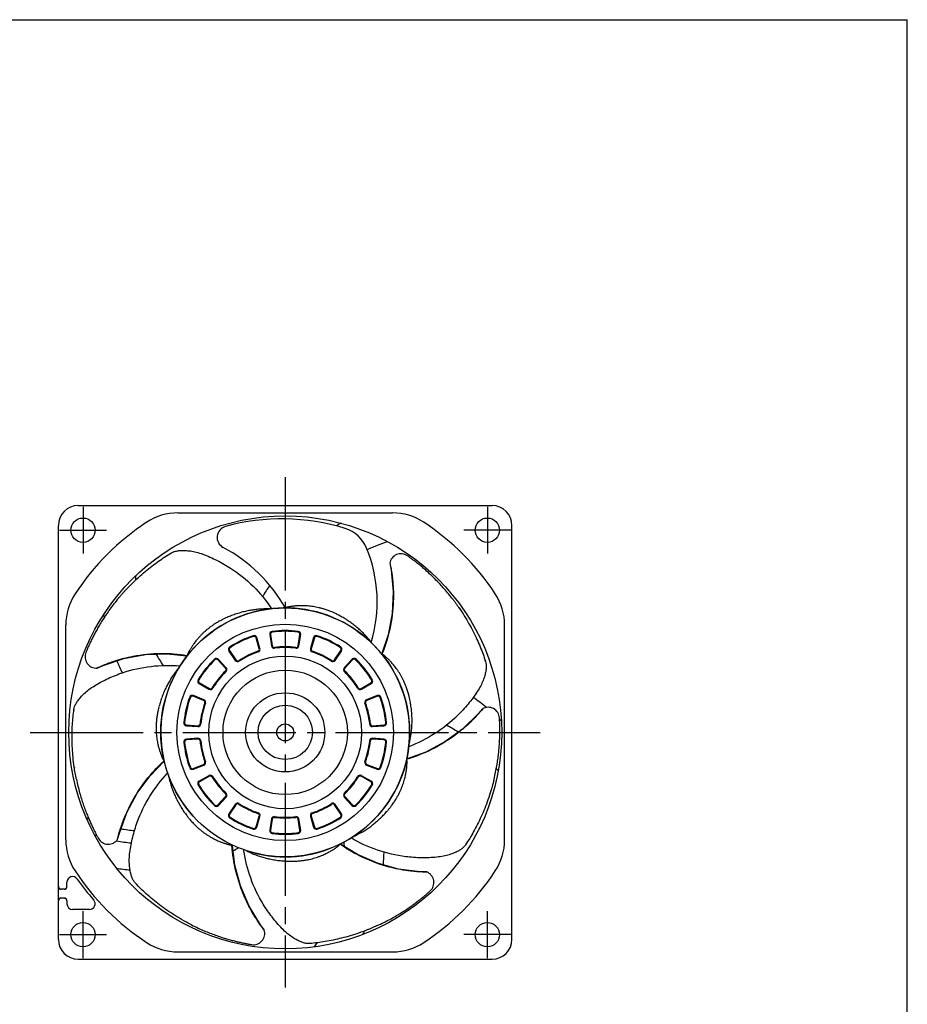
# Model space of a CAD drawing. Header units: millimetres. Extents: x 0 to 420, y 0 to 297.
# Tile 4 of 4: x 263 to 420, y 123 to 297. Entities that reach past the tile are written whole.
import ezdxf

# ---------------------------------------------------------------- set-up
doc = ezdxf.new("R2010")
doc.units = ezdxf.units.MM
doc.linetypes.add('CENTER', pattern=[27, 20, -2, 3, -2])
doc.linetypes.add('HS', pattern=[0])

msp = doc.modelspace()

# ---------------------------------------------------------------- linework, layer by layer
at = {"color": 7, "linetype": 'HS'}
for p in [(0, 297), (420, 0)]:
    msp.add_line(p, (420, 297), dxfattribs=at)
at = {"color": 7, "linetype": 'CENTER'}
for p, q in [((310, 216.1), (310, 125.9)), ((264.9, 171), (355.1, 171))]:
    msp.add_line(p, q, dxfattribs=at)
at = {"color": 7}
for p, q in [((273.4, 211.1), (346.6, 211.1)), ((291.01, 209.8), (328.99, 209.8)), ((269.9, 134.4), (269.9, 207.6)), ((350.1, 134.4), (350.1, 207.6)), ((309.66, 193), (309.65, 193)), ((309.65, 193), (309.65, 193)), ((271.2, 152.01), (271.2, 189.99)), ((348.8, 152.01), (348.8, 189.99)), ((307.26, 188.28), (307.58, 186.31)), ((307.39, 188.3), (307.71, 186.33)), ((312.29, 186.33), (312.61, 188.3)), ((312.42, 186.31), (312.74, 188.28)), ((305.42, 185.8), (304.84, 187.72)), ((305.54, 185.84), (304.97, 187.76)), ((315.03, 187.76), (314.46, 185.84)), ((315.16, 187.72), (314.58, 185.8)), ((300.04, 185.38), (301.18, 183.74)), ((300.14, 185.46), (301.28, 183.81)), ((318.72, 183.81), (319.86, 185.46)), ((318.82, 183.74), (319.96, 185.38)), ((327.05, 184.92), (327.02, 184.94)), ((327.1, 184.94), (327.1, 184.94)), ((327.1, 184.92), (327.1, 184.94)), ((299.45, 182.35), (298.1, 183.83)), ((299.55, 182.44), (298.2, 183.91)), ((321.8, 183.91), (320.45, 182.44)), ((321.9, 183.83), (320.55, 182.35)), ((294.78, 179.63), (296.52, 178.65)), ((294.85, 179.75), (296.59, 178.76)), ((323.41, 178.76), (325.15, 179.75)), ((323.48, 178.65), (325.22, 179.63)), ((295.57, 176.65), (293.71, 177.39)), ((295.62, 176.77), (293.76, 177.51)), ((326.24, 177.51), (324.38, 176.77)), ((326.29, 177.39), (324.43, 176.65)), ((292.54, 172.18), (294.54, 172.04)), ((292.55, 172.31), (294.55, 172.17)), ((325.45, 172.17), (327.45, 172.31)), ((325.46, 172.04), (327.46, 172.18)), ((294.54, 169.96), (292.54, 169.82)), ((294.55, 169.83), (292.55, 169.69)), ((327.45, 169.69), (325.45, 169.83)), ((327.46, 169.82), (325.46, 169.96)), ((288.56, 165.88), (288.55, 165.86)), ((288.55, 165.86), (288.55, 165.86)), ((288.6, 165.86), (288.62, 165.82)), ((331.52, 166.35), (331.51, 166.39)), ((331.54, 166.31), (331.56, 166.33)), ((331.56, 166.33), (331.56, 166.33)), ((293.71, 164.61), (295.57, 165.35)), ((293.76, 164.49), (295.62, 165.23)), ((324.38, 165.23), (326.24, 164.49)), ((324.43, 165.35), (326.29, 164.61)), ((296.52, 163.35), (294.78, 162.37)), ((296.59, 163.24), (294.85, 162.25)), ((325.15, 162.25), (323.41, 163.24)), ((325.22, 162.37), (323.48, 163.35)), ((298.1, 158.17), (299.45, 159.65)), ((298.2, 158.09), (299.55, 159.56)), ((320.45, 159.56), (321.8, 158.09)), ((320.55, 159.65), (321.9, 158.17)), ((301.18, 158.26), (300.04, 156.62)), ((301.28, 158.19), (300.14, 156.54)), ((319.86, 156.54), (318.72, 158.19)), ((319.96, 156.62), (318.82, 158.26)), ((304.84, 154.28), (305.42, 156.2)), ((304.97, 154.24), (305.54, 156.16)), ((307.58, 155.69), (307.26, 153.72)), ((307.71, 155.67), (307.39, 153.7)), ((312.61, 153.7), (312.29, 155.67)), ((312.74, 153.72), (312.42, 155.69)), ((314.46, 156.16), (315.03, 154.24)), ((314.58, 156.2), (315.16, 154.28)), ((300.64, 151.04), (300.65, 151.02)), ((300.65, 151.02), (300.65, 151.02)), ((300.68, 151.06), (300.72, 151.05)), ((319.78, 151.28), (319.8, 151.3)), ((319.78, 151.23), (319.79, 151.23)), ((319.79, 151.23), (319.79, 151.23)), ((271.4, 143.77), (271.4, 144.5)), ((270.9, 143.3), (270.4, 143.3)), ((270.9, 143.27), (270.4, 143.27)), ((270.9, 141.72), (270.4, 141.72)), ((270.9, 141.7), (270.4, 141.7)), ((271.4, 141.22), (271.4, 140.7)), ((275.39, 139.7), (272.4, 139.7)), ((273.4, 130.9), (346.6, 130.9)), ((291.01, 132.2), (328.99, 132.2))]:
    msp.add_line(p, q, dxfattribs=at)
at = {"color": 7, "linetype": 'CENTER', "ltscale": 0.5}
for p, q in [((274.25, 210.9), (274.25, 202.6)), ((345.75, 210.9), (345.75, 202.6)), ((270.1, 206.75), (278.4, 206.75)), ((349.9, 206.75), (341.6, 206.75)), ((274.25, 131.1), (274.25, 139.4)), ((345.75, 131.1), (345.75, 139.4)), ((270.1, 135.25), (278.4, 135.25)), ((349.9, 135.25), (341.6, 135.25))]:
    msp.add_line(p, q, dxfattribs=at)
at = {"color": 7}
for points in [[(328.49, 200.89), (328.71, 199.75), (329.09, 195.89), (328.92, 192.03), (328.21, 188.27), (327.1, 184.94)], [(309.73, 193.11), (309.74, 193.08), (309.72, 193.03), (309.69, 193.01), (309.66, 193)], [(276.75, 182.38), (277.8, 182.84), (281.49, 184.07), (285.29, 184.76), (289.11, 184.91), (292.6, 184.56)], [(327.1, 184.94), (327.09, 184.93), (327.05, 184.92)], [(327.1, 184.94), (327.1, 184.94), (327.1, 184.94)], [(344.89, 175.18), (344.14, 174.3), (341.36, 171.59), (338.23, 169.32), (334.86, 167.53), (331.56, 166.33)], [(280.37, 152.1), (280.67, 153.21), (282, 156.86), (283.83, 160.26), (286.1, 163.34), (288.55, 165.86)], [(288.55, 165.86), (288.55, 165.86), (288.55, 165.86)], [(288.55, 165.86), (288.56, 165.86), (288.6, 165.86)], [(331.56, 166.33), (331.54, 166.33), (331.52, 166.35)], [(331.56, 166.33), (331.56, 166.33), (331.56, 166.33)], [(300.65, 151.02), (300.65, 151.04), (300.68, 151.06)], [(306.31, 136.05), (305.62, 136.98), (303.6, 140.29), (302.08, 143.85), (301.09, 147.54), (300.65, 151.02)], [(300.65, 151.02), (300.65, 151.02), (300.65, 151.02)], [(319.79, 151.23), (319.78, 151.25), (319.78, 151.28)], [(335.02, 146.32), (333.87, 146.36), (330.02, 146.85), (326.29, 147.88), (322.79, 149.4), (319.79, 151.23)]]:
    msp.add_lwpolyline(points, dxfattribs=at)
for centre, radius in [((310, 171), 38.28), ((274.25, 206.75), 2.15), ((345.75, 206.75), 2.15), ((310, 171), 22), ((310, 171), 19.14), ((310, 171), 13.5), ((310, 171), 11), ((310, 171), 7), ((310, 171), 4.8), ((310, 171), 1.5), ((274.25, 135.25), 2.15), ((345.75, 135.25), 2.15)]:
    msp.add_circle(centre, radius, dxfattribs=at)
for centre, radius, start, end in [((273.4, 207.6), 3.5, 90, 180), ((346.6, 207.6), 3.5, 0, 90), ((291.01, 199.8), 10, 90, 123.4068), ((328.99, 199.8), 10, 56.5932, 90), ((310, 171), 44.5, 123.4068, 146.5932), ((299.96, 205.48), 2, 105.2277, 241.9179), ((309.41, 170.75), 38, 72.8794, 105.2277), ((334.91, 177.94), 33.58, 116.555, 118.2707), ((310, 171), 44.5, 33.4068, 56.5932), ((318.83, 201.32), 6, 22.2869, 72.8794), ((286.08, 179.46), 27.49, 29.5033, 61.9179), ((336.44, 178.53), 27.48, 107.6326, 115.7305), ((301.22, 194.1), 25.04, 343.2949, 22.2869), ((330.47, 200.59), 2, 54.8414, 171.381), ((311.01, 198.47), 27.48, 179.6326, 181.1132), ((334.91, 177.94), 33.58, 145.4515, 149.4335), ((281.2, 189.99), 10, 146.5932, 180), ((338.8, 189.99), 10, 360, 33.4068), ((311.1, 196.84), 33.58, 188.555, 189.5096), ((310, 171), 22, 251.7298, 222.1556), ((310.17, 170.64), 18.4, 108.5153, 122.9133), ((304.49, 187.61), 0.5, 16.7143, 108.5153), ((307.76, 188.36), 0.5, 97.199, 189), ((307.76, 188.36), 0.369, 97.1989, 189), ((310, 170.6), 18.4, 82.801, 97.199), ((310, 170.6), 18.27, 82.8011, 97.1989), ((312.24, 188.36), 0.369, 351, 82.8011), ((312.24, 188.36), 0.5, 351, 82.801), ((315.51, 187.61), 0.5, 71.4847, 163.2857), ((309.83, 170.64), 18.4, 57.0867, 71.4847), ((310.17, 170.64), 18.27, 108.5154, 122.9132), ((304.49, 187.61), 0.369, 16.7143, 108.5154), ((308.07, 186.38), 0.5, 189, 276.8861), ((308.07, 186.38), 0.369, 189, 276.8861), ((311.93, 186.38), 0.5, 263.1139, 351), ((311.93, 186.38), 0.369, 263.1139, 351), ((315.51, 187.61), 0.369, 71.4846, 163.2857), ((309.83, 170.64), 18.27, 57.0868, 71.4846), ((276.6, 184.37), 2, 157.6985, 274.2381), ((311.01, 198.47), 27.48, 209.7561, 214.6757), ((300.45, 185.67), 0.5, 122.9133, 214.7143), ((300.45, 185.67), 0.369, 122.9132, 214.7143), ((310.26, 170.46), 15.73, 108.8282, 122.6003), ((310.26, 170.46), 15.6, 108.8282, 122.6004), ((305.06, 185.7), 0.369, 288.8282, 16.7143), ((305.06, 185.7), 0.5, 288.8282, 16.7143), ((310, 170.4), 15.73, 83.1139, 96.8861), ((310, 170.4), 15.6, 83.1139, 96.8861), ((314.94, 185.7), 0.5, 163.2857, 251.1718), ((314.94, 185.7), 0.369, 163.2857, 251.1718), ((309.74, 170.46), 15.6, 57.3996, 71.1718), ((309.74, 170.46), 15.73, 57.3997, 71.1718), ((319.55, 185.67), 0.369, 325.2857, 57.0868), ((319.55, 185.67), 0.5, 325.2857, 57.0867), ((311.1, 196.84), 33.58, 203.1324, 207.1148), ((310.31, 170.75), 18.4, 134.2296, 148.6275), ((310.31, 170.75), 18.27, 134.2297, 148.6275), ((297.83, 183.58), 0.5, 42.4286, 134.2296), ((297.83, 183.58), 0.369, 42.4286, 134.2297), ((301.59, 184.02), 0.5, 214.7143, 302.6004), ((301.59, 184.02), 0.369, 214.7143, 302.6003), ((318.41, 184.02), 0.5, 237.3996, 325.2857), ((318.41, 184.02), 0.369, 237.3997, 325.2857), ((322.17, 183.58), 0.5, 45.7704, 137.5714), ((322.17, 183.58), 0.369, 45.7703, 137.5714), ((309.69, 170.75), 18.27, 31.3725, 45.7703), ((309.69, 170.75), 18.4, 31.3725, 45.7704), ((310.47, 170.63), 15.73, 134.5425, 148.3146), ((310.47, 170.63), 15.6, 134.5424, 148.3147), ((299.18, 182.1), 0.369, 314.5425, 42.4286), ((299.18, 182.1), 0.5, 314.5424, 42.4286), ((320.82, 182.1), 0.5, 137.5714, 225.4576), ((320.82, 182.1), 0.369, 137.5714, 225.4575), ((309.53, 170.63), 15.6, 31.6853, 45.4576), ((309.53, 170.63), 15.73, 31.6854, 45.4575), ((295.03, 180.07), 0.5, 148.6275, 240.4286), ((295.03, 180.07), 0.369, 148.6275, 240.4286), ((324.97, 180.07), 0.369, 299.5714, 31.3725), ((324.97, 180.07), 0.5, 299.5714, 31.3725), ((296.77, 179.08), 0.5, 240.4286, 328.3147), ((296.77, 179.08), 0.369, 240.4286, 328.3146), ((323.23, 179.08), 0.5, 211.6853, 299.5714), ((323.23, 179.08), 0.369, 211.6854, 299.5714), ((310.39, 170.91), 18.4, 159.9439, 174.3418), ((310.39, 170.91), 18.27, 159.944, 174.3418), ((293.58, 177.05), 0.5, 68.1429, 159.9439), ((293.58, 177.05), 0.369, 68.1429, 159.944), ((310.58, 170.87), 15.73, 160.2568, 174.0289), ((310.58, 170.87), 15.6, 160.2567, 174.029), ((295.43, 176.31), 0.369, 340.2568, 68.1429), ((295.43, 176.31), 0.5, 340.2567, 68.1429), ((324.57, 176.31), 0.5, 111.8571, 199.7433), ((309.42, 170.87), 15.6, 5.971, 19.7433), ((324.57, 176.31), 0.369, 111.8571, 199.7432), ((309.42, 170.87), 15.73, 5.9711, 19.7432), ((326.42, 177.05), 0.5, 20.0561, 111.8571), ((326.42, 177.05), 0.369, 20.056, 111.8571), ((309.61, 170.91), 18.27, 5.6582, 20.056), ((309.61, 170.91), 18.4, 5.6582, 20.0561), ((324.3, 149.45), 33.58, 50.6643, 55.6482), ((345.89, 173.44), 2, 3.4128, 119.9524), ((292.58, 172.68), 0.5, 174.3418, 266.1429), ((292.58, 172.68), 0.369, 174.3418, 266.1429), ((294.57, 172.54), 0.5, 266.1429, 354.029), ((294.57, 172.54), 0.369, 266.1429, 354.0289), ((325.43, 172.54), 0.5, 185.971, 273.8571), ((325.43, 172.54), 0.369, 185.9711, 273.8571), ((327.42, 172.68), 0.369, 273.8571, 5.6582), ((327.42, 172.68), 0.5, 273.8571, 5.6582), ((324.3, 149.45), 33.58, 44.555, 45.3303), ((325.33, 148.18), 27.48, 56.2711, 61.251), ((292.58, 169.32), 0.5, 93.8571, 185.6582), ((310.39, 171.09), 18.4, 185.6582, 200.0561), ((292.58, 169.32), 0.369, 93.8571, 185.6582), ((310.39, 171.09), 18.27, 185.6582, 200.056), ((294.57, 169.46), 0.5, 5.971, 93.8571), ((294.57, 169.46), 0.369, 5.9711, 93.8571), ((310.58, 171.13), 15.73, 185.9711, 199.7432), ((310.58, 171.13), 15.6, 185.971, 199.7433), ((309.42, 171.13), 15.6, 340.2567, 354.029), ((309.42, 171.13), 15.73, 340.2568, 354.0289), ((325.43, 169.46), 0.5, 86.1429, 174.029), ((325.43, 169.46), 0.369, 86.1429, 174.0289), ((309.61, 171.09), 18.27, 339.944, 354.3418), ((309.61, 171.09), 18.4, 339.9439, 354.3418), ((327.42, 169.32), 0.369, 354.3418, 86.1429), ((327.42, 169.32), 0.5, 354.3418, 86.1429), ((295.43, 165.69), 0.369, 291.8571, 19.7432), ((295.43, 165.69), 0.5, 291.8571, 19.7433), ((324.57, 165.69), 0.5, 160.2567, 248.1429), ((324.57, 165.69), 0.369, 160.2568, 248.1429), ((293.58, 164.95), 0.5, 200.0561, 291.8571), ((293.58, 164.95), 0.369, 200.056, 291.8571), ((326.42, 164.95), 0.5, 248.1429, 339.9439), ((326.42, 164.95), 0.369, 248.1429, 339.944), ((325.33, 148.18), 27.48, 35.6326, 36.7878), ((295.03, 161.93), 0.5, 119.5714, 211.3725), ((295.03, 161.93), 0.369, 119.5714, 211.3725), ((296.77, 162.92), 0.5, 31.6853, 119.5714), ((296.77, 162.92), 0.369, 31.6854, 119.5714), ((310.47, 171.37), 15.73, 211.6854, 225.4575), ((310.47, 171.37), 15.6, 211.6853, 225.4576), ((309.53, 171.37), 15.6, 314.5424, 328.3147), ((309.53, 171.37), 15.73, 314.5425, 328.3146), ((323.23, 162.92), 0.5, 60.4286, 148.3147), ((323.23, 162.92), 0.369, 60.4286, 148.3146), ((324.97, 161.93), 0.369, 328.6275, 60.4286), ((324.97, 161.93), 0.5, 328.6275, 60.4286), ((310.31, 171.25), 18.4, 211.3725, 225.7704), ((310.31, 171.25), 18.27, 211.3725, 225.7703), ((299.18, 159.9), 0.369, 317.5714, 45.4575), ((299.18, 159.9), 0.5, 317.5714, 45.4576), ((320.82, 159.9), 0.5, 134.5424, 222.4286), ((320.82, 159.9), 0.369, 134.5425, 222.4286), ((309.69, 171.25), 18.27, 314.2297, 328.6275), ((309.69, 171.25), 18.4, 314.2296, 328.6275), ((301.59, 157.98), 0.5, 57.3996, 145.2857), ((318.41, 157.98), 0.5, 34.7143, 122.6004), ((297.83, 158.42), 0.5, 225.7704, 317.5714), ((297.83, 158.42), 0.369, 225.7703, 317.5714), ((301.59, 157.98), 0.369, 57.3997, 145.2857), ((310.26, 171.54), 15.73, 237.3997, 251.1718), ((310.26, 171.54), 15.6, 237.3996, 251.1718), ((305.06, 156.3), 0.5, 343.2857, 71.1718), ((314.94, 156.3), 0.5, 108.8282, 196.7143), ((309.74, 171.54), 15.6, 288.8282, 302.6004), ((309.74, 171.54), 15.73, 288.8282, 302.6003), ((318.41, 157.98), 0.369, 34.7143, 122.6003), ((322.17, 158.42), 0.5, 222.4286, 314.2296), ((322.17, 158.42), 0.369, 222.4286, 314.2297), ((285.77, 180.03), 26.5, 245.6332, 246.7051), ((300.45, 156.33), 0.5, 145.2857, 237.0867), ((300.45, 156.33), 0.369, 145.2857, 237.0868), ((310.17, 171.36), 18.4, 237.0867, 251.4847), ((310.17, 171.36), 18.27, 237.0868, 251.4846), ((305.06, 156.3), 0.369, 343.2857, 71.1718), ((308.07, 155.62), 0.5, 83.1139, 171), ((308.07, 155.62), 0.369, 83.1139, 171), ((310, 171.6), 15.73, 263.1139, 276.8861), ((310, 171.6), 15.6, 263.1139, 276.8861), ((311.93, 155.62), 0.5, 9, 96.8861), ((311.93, 155.62), 0.369, 9, 96.8861), ((314.94, 156.3), 0.369, 108.8282, 196.7143), ((309.83, 171.36), 18.27, 288.5154, 302.9132), ((309.83, 171.36), 18.4, 288.5153, 302.9133), ((319.55, 156.33), 0.369, 302.9132, 34.7143), ((319.55, 156.33), 0.5, 302.9133, 34.7143), ((285.77, 180.03), 26.5, 259.5254, 264.7661), ((304.49, 154.39), 0.5, 251.4847, 343.2857), ((304.49, 154.39), 0.369, 251.4846, 343.2857), ((307.76, 153.64), 0.5, 171, 262.801), ((307.76, 153.64), 0.369, 171, 262.8011), ((310, 171.4), 18.27, 262.8011, 277.1989), ((312.24, 153.64), 0.369, 277.1989, 9), ((312.24, 153.64), 0.5, 277.199, 9), ((315.51, 154.39), 0.5, 196.7143, 288.5153), ((315.51, 154.39), 0.369, 196.7143, 288.5154), ((281.2, 152.01), 10, 180, 213.4068), ((285.77, 180.03), 28.73, 250.6962, 251.5932), ((278.72, 153.23), 2, 209.1271, 325.6667), ((285.77, 180.03), 28.73, 258.7724, 264.0909), ((310, 171.4), 18.4, 262.801, 277.199), ((293.03, 149.37), 27.48, 3.0131, 4.7108), ((338.8, 152.01), 10, 326.5932, 360), ((285.77, 180.03), 33.5, 296.602, 298.5313), ((293.92, 150.74), 33.58, 354.6073, 358.4161), ((310, 171), 44.5, 213.4068, 236.5932), ((285.77, 180.03), 33.5, 260.4089, 264.5154), ((310, 171), 44.5, 303.4068, 326.5932), ((334.29, 144.46), 2, 311.9842, 68.5238), ((272.4, 144.5), 1, 35.1755, 180), ((310, 171), 45, 215.1755, 221.2005), ((270.4, 143.8), 0.5, 180, 270), ((270.4, 143.77), 0.5, 178.5675, 270), ((270.9, 143.8), 0.5, 270, 0), ((270.9, 143.77), 0.5, 270, 0), ((270.4, 141.22), 0.5, 90, 181.4325), ((270.4, 141.2), 0.5, 90, 180), ((270.9, 141.22), 0.5, 0, 90), ((270.9, 141.2), 0.5, 0, 90), ((275.39, 140.7), 1, 270, 41.2005), ((272.4, 140.7), 1, 180, 270), ((304.39, 135.46), 2, 260.5556, 17.0953), ((293.92, 150.74), 33.58, 332.555, 333.7731), ((273.4, 134.4), 3.5, 180, 270), ((346.6, 134.4), 3.5, 270, 0), ((291.01, 142.2), 10, 236.5932, 270), ((293.03, 149.37), 27.48, 323.6326, 325.5384), ((328.99, 142.2), 10, 270, 303.4068)]:
    msp.add_arc(centre, radius, start, end, dxfattribs=at)
for points, knots in [([(281.69, 196.07), (282.07, 196.48), (282.84, 197.28), (284.02, 198.41), (285.21, 199.44), (286.39, 200.39), (287.56, 201.25), (288.72, 202.03), (289.5, 202.51), (289.88, 202.74)], [0, 0, 0, 0, 1.69023, 3.322463, 4.900414, 6.416522, 7.862343, 9.258081, 10.607765, 10.607765, 10.607765, 10.607765]), ([(289.88, 202.74), (290.04, 202.83), (290.38, 202.98), (290.95, 203.11), (291.62, 203.18), (292.39, 203.17), (293.29, 203.08), (294.32, 202.87), (295.04, 202.64), (295.42, 202.51)], [0, 0, 0, 0, 0.528677, 1.107445, 1.761218, 2.52578, 3.424324, 4.473726, 5.676536, 5.676536, 5.676536, 5.676536]), ([(295.42, 202.51), (295.4, 202.5), (295.38, 202.48), (295.36, 202.47), (295.35, 202.46)], [0, 0, 0, 0, 0.03939018, 0.07866808, 0.07866808, 0.07866808, 0.07866808]), ([(295.42, 202.51), (296.28, 202.19), (297.96, 201.46), (301.05, 199.7), (304.46, 196.96), (306.66, 194.29), (307.6, 192.87)], [0, 0, 0, 0, 2.752766, 5.50579, 10.642631, 15.776158, 15.776158, 15.776158, 15.776158]), ([(339.68, 194.47), (339.43, 194.81), (338.92, 195.45), (338.15, 196.36), (337.4, 197.18), (336.68, 197.93), (335.99, 198.61), (335.33, 199.23), (334.71, 199.8), (334.12, 200.3), (333.56, 200.76), (333.03, 201.18), (332.53, 201.56), (332.07, 201.9), (331.77, 202.12), (331.62, 202.22)], [0, 0, 0, 0, 1.272204, 2.460066, 3.568472, 4.604171, 5.572867, 6.477598, 7.318346, 8.097036, 8.818614, 9.488793, 10.111252, 10.688896, 11.2248, 11.2248, 11.2248, 11.2248]), ([(328.75, 199.71), (328.86, 199), (329.1, 197.18), (329.2, 193.69), (328.66, 189.4), (327.72, 186.34), (327.15, 184.92)], [0, 0, 0, 0, 2.146406, 5.501236, 10.441645, 15.046205, 15.046205, 15.046205, 15.046205]), ([(280.51, 194.72), (280.63, 194.86), (280.88, 195.15), (281.24, 195.57), (281.48, 195.84), (281.6, 195.97)], [0, 0, 0, 0, 0.573662, 1.128545, 1.664035, 1.664035, 1.664035, 1.664035]), ([(281.6, 195.97), (281.62, 195.99), (281.65, 196.02), (281.67, 196.05), (281.69, 196.07)], [0, 0, 0, 0, 0.0637461, 0.1275318, 0.1275318, 0.1275318, 0.1275318]), ([(280.51, 194.72), (280.24, 194.39), (279.73, 193.75), (279.01, 192.8), (278.38, 191.89), (277.8, 191.02), (277.29, 190.2), (276.84, 189.42), (276.43, 188.68), (276.07, 187.99), (275.74, 187.34), (275.45, 186.74), (275.19, 186.17), (274.96, 185.64), (274.82, 185.3), (274.75, 185.13)], [0, 0, 0, 0, 1.272204, 2.460066, 3.568472, 4.604171, 5.572867, 6.477598, 7.318346, 8.097036, 8.818614, 9.488793, 10.111252, 10.688896, 11.2248, 11.2248, 11.2248, 11.2248]), ([(318.42, 192.23), (318.19, 192.32), (317.75, 192.5), (317.1, 192.73), (316.5, 192.91), (315.95, 193.05), (315.44, 193.16), (314.94, 193.25), (314.45, 193.32), (313.97, 193.37), (313.51, 193.39), (313.09, 193.4), (312.72, 193.4), (312.39, 193.39), (312.08, 193.37), (311.81, 193.35), (311.58, 193.32), (311.36, 193.3), (311.17, 193.27), (311.01, 193.25), (310.86, 193.23), (310.73, 193.2), (310.62, 193.18), (310.52, 193.16), (310.43, 193.14), (310.34, 193.12), (310.26, 193.1), (310.19, 193.08), (310.12, 193.05), (310.06, 193.03), (310.02, 193.01), (310, 193)], [0, 0, 0, 0, 0.73465, 1.429766, 2.057651, 2.621131, 3.139116, 3.628082, 4.121278, 4.622437, 5.088484, 5.500206, 5.870108, 6.20728, 6.508721, 6.777404, 7.016998, 7.230452, 7.420205, 7.588434, 7.737414, 7.868561, 7.983615, 8.084346, 8.173416, 8.257114, 8.340084, 8.420128, 8.493427, 8.561311, 8.622355, 8.622355, 8.622355, 8.622355]), ([(339.68, 194.47), (339.8, 194.32), (340.03, 194.02), (340.35, 193.57), (340.56, 193.27), (340.66, 193.13)], [0, 0, 0, 0, 0.573662, 1.128545, 1.664035, 1.664035, 1.664035, 1.664035]), ([(306.22, 192.82), (306.05, 192.82), (305.59, 192.8), (304.85, 192.73), (304, 192.61), (303.15, 192.45), (302.28, 192.23), (301.39, 191.97), (300.53, 191.66), (299.98, 191.44), (299.72, 191.32)], [0, 0, 0, 0, 0.512799, 1.39352, 2.225493, 3.076434, 3.989417, 4.933858, 5.85598, 6.713358, 6.713358, 6.713358, 6.713358]), ([(307.21, 192.82), (306.98, 192.83), (306.65, 192.83), (306.32, 192.83), (306.22, 192.82)], [0, 0, 0, 0, 0.7084872, 0.9889362, 0.9889362, 0.9889362, 0.9889362]), ([(309.83, 193.06), (309.81, 193.07), (309.78, 193.09), (309.74, 193.1), (309.73, 193.11)], [0, 0, 0, 0, 0.0624119, 0.1006822, 0.1006822, 0.1006822, 0.1006822]), ([(309.83, 193.06), (309.83, 193.06), (309.83, 193.04), (309.82, 193.01), (309.81, 193), (309.8, 193)], [0, 0, 0, 0, 0.02676364, 0.05541278, 0.07640851, 0.07640851, 0.07640851, 0.07640851]), ([(310, 193), (309.98, 193.01), (309.94, 193.02), (309.88, 193.04), (309.84, 193.06), (309.83, 193.06)], [0, 0, 0, 0, 0.0672218, 0.1299609, 0.1860715, 0.1860715, 0.1860715, 0.1860715]), ([(319.41, 191.74), (319.25, 191.83), (318.92, 192), (318.59, 192.15), (318.42, 192.23)], [0, 0, 0, 0, 0.554035, 1.108371, 1.108371, 1.108371, 1.108371]), ([(319.48, 191.71), (319.47, 191.71), (319.45, 191.72), (319.42, 191.74), (319.41, 191.74)], [0, 0, 0, 0, 0.03703003, 0.07422752, 0.07422752, 0.07422752, 0.07422752]), ([(324.71, 187.56), (324.6, 187.69), (324.29, 188.04), (323.77, 188.58), (323.15, 189.16), (322.49, 189.73), (321.78, 190.28), (321.02, 190.81), (320.25, 191.29), (319.73, 191.57), (319.48, 191.71)], [0, 0, 0, 0, 0.517494, 1.398231, 2.230598, 3.081381, 3.994812, 4.939112, 5.860076, 6.713404, 6.713404, 6.713404, 6.713404]), ([(340.66, 193.13), (340.68, 193.11), (340.7, 193.08), (340.72, 193.04), (340.74, 193.02)], [0, 0, 0, 0, 0.0637461, 0.1275318, 0.1275318, 0.1275318, 0.1275318]), ([(340.74, 193.02), (341.06, 192.56), (341.66, 191.63), (342.5, 190.23), (343.24, 188.84), (343.9, 187.48), (344.48, 186.14), (344.99, 184.84), (345.28, 183.98), (345.42, 183.55)], [0, 0, 0, 0, 1.69023, 3.322463, 4.900414, 6.416522, 7.862343, 9.258081, 10.607765, 10.607765, 10.607765, 10.607765]), ([(340.88, 192.79), (340.87, 192.8), (340.86, 192.82), (340.84, 192.85), (340.82, 192.87), (340.81, 192.88)], [0, 0, 0, 0, 0.0344691, 0.0719587, 0.1094636, 0.1094636, 0.1094636, 0.1094636]), ([(340.9, 192.76), (340.9, 192.76), (340.89, 192.77), (340.88, 192.78), (340.88, 192.79), (340.88, 192.79)], [0, 0, 0, 0, 0.01438643, 0.02966553, 0.04194534, 0.04194534, 0.04194534, 0.04194534]), ([(298.65, 190.81), (298.43, 190.7), (298.01, 190.46), (297.41, 190.09), (296.89, 189.72), (296.42, 189.37), (296.01, 189.04), (295.63, 188.7), (295.26, 188.35), (294.92, 187.99), (294.61, 187.64), (294.34, 187.32), (294.1, 187.02), (293.89, 186.74), (293.71, 186.48), (293.55, 186.24), (293.41, 186.02), (293.29, 185.82), (293.18, 185.64), (293.09, 185.48), (293.01, 185.35), (292.94, 185.23), (292.89, 185.12), (292.84, 185.03), (292.81, 184.95), (292.78, 184.88), (292.76, 184.84), (292.75, 184.81)], [0, 0, 0, 0, 0.751788, 1.460879, 2.099599, 2.672893, 3.199034, 3.697887, 4.204596, 4.716689, 5.188178, 5.602873, 5.978781, 6.332132, 6.655963, 6.941374, 7.196902, 7.431828, 7.639073, 7.820642, 7.978991, 8.115874, 8.233195, 8.332716, 8.417438, 8.494703, 8.566217, 8.566217, 8.566217, 8.566217]), ([(299.65, 191.29), (299.48, 191.22), (299.15, 191.07), (298.82, 190.9), (298.65, 190.81)], [0, 0, 0, 0, 0.553692, 1.108459, 1.108459, 1.108459, 1.108459]), ([(325.32, 186.79), (325.18, 186.98), (324.98, 187.24), (324.77, 187.49), (324.71, 187.56)], [0, 0, 0, 0, 0.7109777, 0.9889551, 0.9889551, 0.9889551, 0.9889551]), ([(277.84, 182.89), (278.5, 183.16), (280.23, 183.79), (283.6, 184.67), (287.91, 185.1), (291.1, 184.86), (292.61, 184.62)], [0, 0, 0, 0, 2.146406, 5.501236, 10.441645, 15.046252, 15.046252, 15.046252, 15.046252]), ([(292.73, 184.75), (292.72, 184.73), (292.72, 184.7), (292.71, 184.65), (292.71, 184.62), (292.71, 184.61)], [0, 0, 0, 0, 0.0571444, 0.1051308, 0.1443711, 0.1443711, 0.1443711, 0.1443711]), ([(327.11, 184.82), (327.11, 184.85), (327.1, 184.88), (327.09, 184.9), (327.09, 184.91)], [0, 0, 0, 0, 0.06750338, 0.0889173, 0.0889173, 0.0889173, 0.0889173]), ([(327.3, 184.74), (327.29, 184.76), (327.25, 184.78), (327.2, 184.8), (327.16, 184.82), (327.13, 184.82), (327.11, 184.82)], [0, 0, 0, 0, 0.0653026, 0.1224592, 0.1704551, 0.2097022, 0.2097022, 0.2097022, 0.2097022]), ([(331.84, 177.65), (331.78, 177.9), (331.64, 178.36), (331.41, 179.02), (331.17, 179.62), (330.93, 180.15), (330.7, 180.63), (330.46, 181.08), (330.2, 181.51), (329.92, 181.92), (329.65, 182.3), (329.4, 182.64), (329.16, 182.94), (328.93, 183.2), (328.72, 183.44), (328.52, 183.65), (328.34, 183.84), (328.17, 184), (328.02, 184.14), (327.88, 184.26), (327.77, 184.37), (327.66, 184.46), (327.57, 184.54), (327.5, 184.6), (327.43, 184.66), (327.37, 184.7), (327.33, 184.73), (327.3, 184.74)], [0, 0, 0, 0, 0.751905, 1.461076, 2.099858, 2.673216, 3.199408, 3.698332, 4.205143, 4.717295, 5.188781, 5.603471, 5.979393, 6.332759, 6.656565, 6.941948, 7.197451, 7.43232, 7.639467, 7.820962, 7.979231, 8.115888, 8.233055, 8.332597, 8.417358, 8.494644, 8.566174, 8.566174, 8.566174, 8.566174]), ([(276.27, 179.24), (277.06, 179.71), (278.68, 180.58), (281.98, 181.9), (286.25, 182.85), (289.7, 182.91), (291.41, 182.76)], [0, 0, 0, 0, 2.752766, 5.50579, 10.642631, 15.776158, 15.776158, 15.776158, 15.776158]), ([(345.42, 183.55), (345.48, 183.38), (345.54, 183.01), (345.55, 182.42), (345.46, 181.76), (345.29, 181.01), (344.99, 180.15), (344.56, 179.19), (344.18, 178.54), (343.96, 178.21)], [0, 0, 0, 0, 0.528677, 1.107445, 1.761218, 2.52578, 3.424324, 4.473726, 5.676536, 5.676536, 5.676536, 5.676536]), ([(345.42, 183.55), (345.41, 183.57), (345.4, 183.62), (345.38, 183.67), (345.37, 183.7)], [0, 0, 0, 0, 0.078889, 0.1573727, 0.1573727, 0.1573727, 0.1573727]), ([(290.58, 181.65), (290.48, 181.52), (290.21, 181.14), (289.8, 180.52), (289.37, 179.78), (288.96, 179.02), (288.58, 178.2), (288.24, 177.34), (287.94, 176.48), (287.78, 175.91), (287.7, 175.63)], [0, 0, 0, 0, 0.51716, 1.398372, 2.229262, 3.079339, 3.991314, 4.934684, 5.856008, 6.713687, 6.713687, 6.713687, 6.713687]), ([(291.2, 182.43), (291.05, 182.25), (290.84, 181.99), (290.64, 181.73), (290.58, 181.65)], [0, 0, 0, 0, 0.710881, 0.9889373, 0.9889373, 0.9889373, 0.9889373]), ([(272.64, 175.06), (272.66, 175.24), (272.76, 175.6), (273.02, 176.13), (273.38, 176.69), (273.87, 177.29), (274.5, 177.94), (275.31, 178.61), (275.93, 179.03), (276.27, 179.24)], [0, 0, 0, 0, 0.528677, 1.107445, 1.761218, 2.52578, 3.424324, 4.473726, 5.676536, 5.676536, 5.676536, 5.676536]), ([(276.27, 179.24), (276.27, 179.23), (276.27, 179.2), (276.27, 179.17), (276.27, 179.16)], [0, 0, 0, 0, 0.03939018, 0.07866808, 0.07866808, 0.07866808, 0.07866808]), ([(332.08, 176.57), (332.05, 176.75), (331.98, 177.12), (331.89, 177.48), (331.84, 177.65)], [0, 0, 0, 0, 0.553692, 1.108458, 1.108458, 1.108458, 1.108458]), ([(343.96, 178.21), (343.46, 177.44), (342.37, 175.96), (339.97, 173.34), (336.54, 170.63), (333.45, 169.08), (331.85, 168.47)], [0, 0, 0, 0, 2.752766, 5.50579, 10.642631, 15.776158, 15.776158, 15.776158, 15.776158]), ([(332.1, 176.5), (332.1, 176.51), (332.09, 176.54), (332.09, 176.56), (332.08, 176.57)], [0, 0, 0, 0, 0.03703231, 0.07423125, 0.07423125, 0.07423125, 0.07423125]), ([(332.12, 169.83), (332.15, 169.99), (332.23, 170.45), (332.33, 171.19), (332.4, 172.04), (332.43, 172.9), (332.42, 173.81), (332.36, 174.73), (332.25, 175.63), (332.15, 176.22), (332.1, 176.5)], [0, 0, 0, 0, 0.512799, 1.39352, 2.225493, 3.076433, 3.989416, 4.933857, 5.855978, 6.713358, 6.713358, 6.713358, 6.713358]), ([(272.75, 164.49), (272.66, 165.05), (272.52, 166.15), (272.38, 167.78), (272.31, 169.35), (272.31, 170.86), (272.36, 172.32), (272.47, 173.71), (272.58, 174.62), (272.64, 175.06)], [0, 0, 0, 0, 1.69023, 3.322463, 4.900414, 6.416522, 7.862343, 9.258081, 10.607765, 10.607765, 10.607765, 10.607765]), ([(272.64, 175.06), (272.64, 175.04), (272.63, 174.99), (272.63, 174.93), (272.63, 174.91)], [0, 0, 0, 0, 0.078889, 0.1573727, 0.1573727, 0.1573727, 0.1573727]), ([(287.43, 174.48), (287.39, 174.24), (287.31, 173.75), (287.23, 173.06), (287.19, 172.42), (287.17, 171.84), (287.18, 171.31), (287.2, 170.8), (287.24, 170.3), (287.31, 169.81), (287.39, 169.36), (287.47, 168.95), (287.56, 168.59), (287.65, 168.25), (287.74, 167.93), (287.83, 167.64), (287.92, 167.39), (288, 167.17), (288.07, 166.97), (288.13, 166.8), (288.19, 166.65), (288.24, 166.53), (288.29, 166.42), (288.33, 166.33), (288.37, 166.25), (288.41, 166.19), (288.44, 166.13), (288.47, 166.09), (288.48, 166.07)], [0, 0, 0, 0, 0.752439, 1.461377, 2.099628, 2.672413, 3.197952, 3.696302, 4.203842, 4.711898, 5.172756, 5.578616, 5.946549, 6.29887, 6.634892, 6.937892, 7.20477, 7.439973, 7.646454, 7.827135, 7.984451, 8.120284, 8.236547, 8.335191, 8.418908, 8.495315, 8.566376, 8.631444, 8.631444, 8.631444, 8.631444]), ([(287.68, 175.56), (287.64, 175.38), (287.54, 175.03), (287.47, 174.66), (287.43, 174.48)], [0, 0, 0, 0, 0.553926, 1.108211, 1.108211, 1.108211, 1.108211]), ([(344.13, 174.24), (343.65, 173.71), (342.38, 172.39), (339.71, 170.14), (336.02, 167.89), (333.05, 166.71), (331.58, 166.27)], [0, 0, 0, 0, 2.146406, 5.501236, 10.441645, 15.046245, 15.046245, 15.046245, 15.046245]), ([(346.86, 162.43), (346.96, 162.84), (347.15, 163.64), (347.38, 164.81), (347.56, 165.9), (347.69, 166.93), (347.8, 167.89), (347.87, 168.8), (347.92, 169.64), (347.95, 170.42), (347.96, 171.14), (347.95, 171.81), (347.94, 172.43), (347.92, 173.01), (347.9, 173.38), (347.89, 173.56)], [0, 0, 0, 0, 1.272204, 2.460066, 3.568472, 4.604171, 5.572867, 6.477598, 7.318346, 8.097036, 8.818614, 9.488793, 10.111252, 10.688896, 11.2248, 11.2248, 11.2248, 11.2248]), ([(331.9, 168.86), (331.96, 169.09), (332.03, 169.41), (332.1, 169.73), (332.12, 169.83)], [0, 0, 0, 0, 0.7084871, 0.9889361, 0.9889361, 0.9889361, 0.9889361]), ([(280.65, 153.27), (280.85, 153.96), (281.43, 155.7), (282.86, 158.88), (285.2, 162.51), (287.37, 164.86), (288.51, 165.9)], [0, 0, 0, 0, 2.146406, 5.501236, 10.441645, 15.046205, 15.046205, 15.046205, 15.046205]), ([(288.48, 166.07), (288.49, 166.05), (288.51, 166.03), (288.55, 165.99), (288.57, 165.98), (288.58, 165.97)], [0, 0, 0, 0, 0.0569303, 0.1048059, 0.1440175, 0.1440175, 0.1440175, 0.1440175]), ([(288.58, 165.97), (288.58, 165.95), (288.57, 165.92), (288.57, 165.89), (288.56, 165.88)], [0, 0, 0, 0, 0.0675022, 0.08891699, 0.08891699, 0.08891699, 0.08891699]), ([(328.82, 158.07), (328.97, 158.27), (329.25, 158.67), (329.62, 159.27), (329.94, 159.82), (330.21, 160.34), (330.43, 160.82), (330.64, 161.29), (330.81, 161.77), (330.97, 162.24), (331.1, 162.69), (331.2, 163.1), (331.29, 163.47), (331.35, 163.82), (331.41, 164.14), (331.45, 164.43), (331.48, 164.69), (331.5, 164.92), (331.52, 165.13), (331.53, 165.3), (331.53, 165.45), (331.54, 165.59), (331.54, 165.7), (331.54, 165.8), (331.54, 165.89), (331.54, 165.96), (331.53, 166.04), (331.53, 166.08), (331.52, 166.1)], [0, 0, 0, 0, 0.752951, 1.463147, 2.102714, 2.676859, 3.203891, 3.703729, 4.211206, 4.724215, 5.197231, 5.61321, 5.98942, 6.34309, 6.672201, 6.969039, 7.231298, 7.461277, 7.662264, 7.837165, 7.989129, 8.120677, 8.233713, 8.330143, 8.415331, 8.493352, 8.565454, 8.631405, 8.631405, 8.631405, 8.631405]), ([(331.48, 166.24), (331.49, 166.26), (331.51, 166.28), (331.53, 166.3), (331.53, 166.31)], [0, 0, 0, 0, 0.06750415, 0.08888474, 0.08888474, 0.08888474, 0.08888474]), ([(331.52, 166.1), (331.52, 166.12), (331.51, 166.16), (331.5, 166.2), (331.49, 166.23), (331.48, 166.24)], [0, 0, 0, 0, 0.0577736, 0.1061223, 0.1454033, 0.1454033, 0.1454033, 0.1454033]), ([(272.72, 164.8), (272.72, 164.8), (272.72, 164.79), (272.72, 164.78), (272.73, 164.77), (272.73, 164.76)], [0, 0, 0, 0, 0.01438643, 0.02966553, 0.04194534, 0.04194534, 0.04194534, 0.04194534]), ([(272.77, 164.37), (272.77, 164.39), (272.76, 164.43), (272.75, 164.47), (272.75, 164.49)], [0, 0, 0, 0, 0.0637461, 0.1275318, 0.1275318, 0.1275318, 0.1275318]), ([(273.07, 162.73), (273.03, 162.92), (272.96, 163.29), (272.86, 163.83), (272.8, 164.19), (272.77, 164.37)], [0, 0, 0, 0, 0.573662, 1.128545, 1.664035, 1.664035, 1.664035, 1.664035]), ([(282.53, 149.77), (282.65, 150.68), (282.99, 152.49), (284.01, 155.89), (285.93, 159.82), (288.03, 162.56), (289.21, 163.8)], [0, 0, 0, 0, 2.752766, 5.50579, 10.642631, 15.776158, 15.776158, 15.776158, 15.776158]), ([(273.07, 162.73), (273.16, 162.32), (273.34, 161.52), (273.64, 160.36), (273.95, 159.3), (274.27, 158.31), (274.6, 157.4), (274.92, 156.55), (275.25, 155.78), (275.56, 155.06), (275.86, 154.41), (276.16, 153.8), (276.44, 153.25), (276.71, 152.73), (276.89, 152.41), (276.97, 152.25)], [0, 0, 0, 0, 1.272204, 2.460066, 3.568472, 4.604171, 5.572867, 6.477598, 7.318346, 8.097036, 8.818614, 9.488793, 10.111252, 10.688896, 11.2248, 11.2248, 11.2248, 11.2248]), ([(289.34, 163.43), (289.39, 163.19), (289.46, 162.87), (289.54, 162.55), (289.56, 162.46)], [0, 0, 0, 0, 0.7084828, 0.9889364, 0.9889364, 0.9889364, 0.9889364]), ([(289.56, 162.46), (289.61, 162.3), (289.73, 161.85), (289.96, 161.14), (290.27, 160.35), (290.62, 159.55), (291.02, 158.74), (291.48, 157.94), (291.96, 157.17), (292.31, 156.69), (292.48, 156.46)], [0, 0, 0, 0, 0.5128, 1.393488, 2.225485, 3.076419, 3.989395, 4.933812, 5.855937, 6.713353, 6.713353, 6.713353, 6.713353]), ([(346.86, 162.43), (346.81, 162.24), (346.72, 161.88), (346.57, 161.34), (346.47, 160.99), (346.42, 160.82)], [0, 0, 0, 0, 0.573662, 1.128545, 1.664035, 1.664035, 1.664035, 1.664035]), ([(346.38, 160.7), (346.22, 160.16), (345.87, 159.11), (345.3, 157.58), (344.68, 156.13), (344.02, 154.77), (343.34, 153.48), (342.63, 152.28), (342.14, 151.5), (341.9, 151.13)], [0, 0, 0, 0, 1.69023, 3.322463, 4.900414, 6.416522, 7.862343, 9.258081, 10.607765, 10.607765, 10.607765, 10.607765]), ([(346.42, 160.82), (346.41, 160.8), (346.4, 160.76), (346.39, 160.72), (346.38, 160.7)], [0, 0, 0, 0, 0.0637461, 0.1275318, 0.1275318, 0.1275318, 0.1275318]), ([(322.87, 152.98), (323.02, 153.06), (323.43, 153.28), (324.07, 153.66), (324.78, 154.14), (325.48, 154.65), (326.17, 155.22), (326.86, 155.85), (327.49, 156.49), (327.89, 156.93), (328.08, 157.15)], [0, 0, 0, 0, 0.516346, 1.39551, 2.228409, 3.078055, 3.990404, 4.933444, 5.854604, 6.713242, 6.713242, 6.713242, 6.713242]), ([(328.13, 157.21), (328.25, 157.35), (328.48, 157.63), (328.71, 157.92), (328.82, 158.07)], [0, 0, 0, 0, 0.553718, 1.108577, 1.108577, 1.108577, 1.108577]), ([(292.48, 156.46), (292.48, 156.45), (292.5, 156.43), (292.51, 156.41), (292.52, 156.4)], [0, 0, 0, 0, 0.03703236, 0.0742314, 0.0742314, 0.0742314, 0.0742314]), ([(292.52, 156.4), (292.63, 156.25), (292.85, 155.95), (293.09, 155.67), (293.21, 155.53)], [0, 0, 0, 0, 0.553685, 1.108463, 1.108463, 1.108463, 1.108463]), ([(293.21, 155.53), (293.37, 155.34), (293.7, 154.98), (294.19, 154.48), (294.67, 154.05), (295.11, 153.68), (295.53, 153.35), (295.94, 153.05), (296.37, 152.77), (296.79, 152.51), (297.2, 152.29), (297.58, 152.1), (297.92, 151.93), (298.24, 151.79), (298.54, 151.67), (298.81, 151.57), (299.05, 151.48), (299.27, 151.41), (299.47, 151.34), (299.64, 151.29), (299.79, 151.24), (299.93, 151.21), (300.04, 151.18), (300.14, 151.15), (300.22, 151.13), (300.3, 151.12), (300.37, 151.11), (300.42, 151.1), (300.44, 151.1)], [0, 0, 0, 0, 0.75226, 1.461711, 2.100706, 2.67427, 3.200652, 3.699795, 4.206792, 4.719025, 5.190574, 5.605369, 5.980574, 6.332399, 6.655906, 6.941192, 7.196623, 7.431458, 7.638646, 7.820163, 7.978473, 8.115324, 8.232632, 8.332291, 8.417139, 8.494485, 8.566063, 8.631408, 8.631408, 8.631408, 8.631408]), ([(336.81, 148.94), (335.9, 148.86), (334.06, 148.78), (330.51, 149.03), (326.25, 150.02), (323.12, 151.46), (321.65, 152.34)], [0, 0, 0, 0, 2.752766, 5.50579, 10.642631, 15.776158, 15.776158, 15.776158, 15.776158]), ([(321.98, 152.55), (322.2, 152.64), (322.5, 152.78), (322.79, 152.93), (322.87, 152.98)], [0, 0, 0, 0, 0.7103116, 0.9889565, 0.9889565, 0.9889565, 0.9889565]), ([(283.53, 144.33), (283.41, 144.45), (283.19, 144.75), (282.93, 145.28), (282.72, 145.92), (282.55, 146.67), (282.44, 147.57), (282.42, 148.62), (282.48, 149.37), (282.53, 149.77)], [0, 0, 0, 0, 0.528677, 1.107445, 1.761218, 2.52578, 3.424324, 4.473726, 5.676536, 5.676536, 5.676536, 5.676536]), ([(300.44, 151.1), (300.46, 151.1), (300.49, 151.1), (300.54, 151.11), (300.57, 151.11), (300.58, 151.12)], [0, 0, 0, 0, 0.0571946, 0.1052199, 0.144487, 0.144487, 0.144487, 0.144487]), ([(300.58, 151.12), (300.59, 151.1), (300.61, 151.08), (300.63, 151.06), (300.64, 151.05)], [0, 0, 0, 0, 0.06752848, 0.08879536, 0.08879536, 0.08879536, 0.08879536]), ([(305.57, 137), (305.15, 137.59), (304.15, 139.13), (302.55, 142.22), (301.17, 146.32), (300.69, 149.48), (300.59, 151.02)], [0, 0, 0, 0, 2.146406, 5.501236, 10.441645, 15.04615, 15.04615, 15.04615, 15.04615]), ([(309.47, 136.29), (308.83, 136.95), (307.63, 138.34), (305.61, 141.26), (303.76, 145.15), (302.94, 148.43), (302.7, 150.06)], [0, 0, 0, 0, 2.752766, 5.50579, 10.642631, 15.57843, 15.57843, 15.57843, 15.57843]), ([(303.04, 150.13), (303.25, 150.02), (303.55, 149.87), (303.85, 149.74), (303.93, 149.7)], [0, 0, 0, 0, 0.7101626, 0.9889584, 0.9889584, 0.9889584, 0.9889584]), ([(311.63, 148.22), (311.87, 148.23), (312.35, 148.26), (313.04, 148.34), (313.67, 148.44), (314.23, 148.55), (314.75, 148.67), (315.24, 148.8), (315.71, 148.95), (316.17, 149.13), (316.61, 149.3), (316.99, 149.48), (317.34, 149.64), (317.65, 149.8), (317.93, 149.96), (318.19, 150.11), (318.42, 150.25), (318.62, 150.38), (318.79, 150.49), (318.94, 150.59), (319.07, 150.69), (319.18, 150.77), (319.28, 150.85), (319.36, 150.91), (319.43, 150.97), (319.49, 151.02), (319.53, 151.06), (319.55, 151.07)], [0, 0, 0, 0, 0.742671, 1.444301, 2.077435, 2.646023, 3.168375, 3.661853, 4.160297, 4.668195, 5.141634, 5.558561, 5.934203, 6.286114, 6.615963, 6.914816, 7.179816, 7.412818, 7.617027, 7.796091, 7.956072, 8.098995, 8.223063, 8.328834, 8.419341, 8.498476, 8.569206, 8.569206, 8.569206, 8.569206]), ([(319.55, 151.07), (319.56, 151.09), (319.59, 151.12), (319.63, 151.16), (319.66, 151.2), (319.67, 151.23), (319.67, 151.24)], [0, 0, 0, 0, 0.0647162, 0.121364, 0.1688374, 0.2075096, 0.2075096, 0.2075096, 0.2075096]), ([(333.82, 146.34), (333.1, 146.38), (331.27, 146.55), (327.85, 147.23), (323.79, 148.71), (321.02, 150.31), (319.75, 151.18)], [0, 0, 0, 0, 2.146406, 5.501236, 10.441645, 15.04581, 15.04581, 15.04581, 15.04581]), ([(341.9, 151.13), (341.8, 150.98), (341.55, 150.7), (341.09, 150.33), (340.53, 149.98), (339.83, 149.65), (338.97, 149.35), (337.95, 149.09), (337.21, 148.98), (336.81, 148.94)], [0, 0, 0, 0, 0.528677, 1.107445, 1.761218, 2.52578, 3.424324, 4.473726, 5.676536, 5.676536, 5.676536, 5.676536]), ([(303.93, 149.7), (304.09, 149.63), (304.52, 149.45), (305.22, 149.19), (306.03, 148.93), (306.87, 148.71), (307.75, 148.52), (308.66, 148.37), (309.57, 148.28), (310.16, 148.24), (310.44, 148.23)], [0, 0, 0, 0, 0.515557, 1.39805, 2.228493, 3.078352, 3.990552, 4.935187, 5.855826, 6.713273, 6.713273, 6.713273, 6.713273]), ([(310.44, 148.23), (310.46, 148.23), (310.48, 148.23), (310.51, 148.23), (310.52, 148.23)], [0, 0, 0, 0, 0.03703245, 0.07423165, 0.07423165, 0.07423165, 0.07423165]), ([(310.52, 148.23), (310.55, 148.23), (310.62, 148.22), (310.69, 148.22), (310.72, 148.22)], [0, 0, 0, 0, 0.1013396, 0.2043349, 0.2043349, 0.2043349, 0.2043349]), ([(310.72, 148.22), (310.87, 148.22), (311.17, 148.21), (311.48, 148.22), (311.63, 148.22)], [0, 0, 0, 0, 0.4532448, 0.904233, 0.904233, 0.904233, 0.904233]), ([(291.86, 137.82), (291.37, 138.1), (290.42, 138.67), (289.06, 139.57), (287.79, 140.5), (286.6, 141.44), (285.51, 142.4), (284.48, 143.35), (283.84, 144), (283.53, 144.33)], [0, 0, 0, 0, 1.69023, 3.322463, 4.900414, 6.416522, 7.862343, 9.258081, 10.607765, 10.607765, 10.607765, 10.607765]), ([(326.28, 136.84), (326.66, 137.01), (327.4, 137.37), (328.46, 137.92), (329.43, 138.46), (330.32, 138.99), (331.14, 139.51), (331.89, 140.02), (332.58, 140.5), (333.2, 140.97), (333.77, 141.41), (334.3, 141.83), (334.78, 142.23), (335.22, 142.61), (335.49, 142.85), (335.63, 142.97)], [0, 0, 0, 0, 1.272204, 2.460066, 3.568472, 4.604171, 5.572867, 6.477598, 7.318346, 8.097036, 8.818614, 9.488793, 10.111252, 10.688896, 11.2248, 11.2248, 11.2248, 11.2248]), ([(293.44, 136.97), (293.27, 137.06), (292.94, 137.23), (292.45, 137.49), (292.13, 137.67), (291.97, 137.76)], [0, 0, 0, 0, 0.573662, 1.128545, 1.664035, 1.664035, 1.664035, 1.664035]), ([(293.44, 136.97), (293.82, 136.78), (294.56, 136.42), (295.64, 135.94), (296.67, 135.52), (297.64, 135.16), (298.56, 134.84), (299.42, 134.57), (300.23, 134.34), (300.99, 134.14), (301.69, 133.96), (302.35, 133.82), (302.96, 133.69), (303.52, 133.58), (303.89, 133.52), (304.07, 133.49)], [0, 0, 0, 0, 1.272204, 2.460066, 3.568472, 4.604171, 5.572867, 6.477598, 7.318346, 8.097036, 8.818614, 9.488793, 10.111252, 10.688896, 11.2248, 11.2248, 11.2248, 11.2248]), ([(314.35, 133.67), (314.18, 133.66), (313.8, 133.67), (313.23, 133.8), (312.6, 134.03), (311.91, 134.37), (311.14, 134.85), (310.3, 135.48), (309.75, 136), (309.47, 136.29)], [0, 0, 0, 0, 0.528677, 1.107445, 1.761218, 2.52578, 3.424324, 4.473726, 5.676536, 5.676536, 5.676536, 5.676536]), ([(324.63, 136.13), (324.11, 135.92), (323.07, 135.54), (321.51, 135.04), (320, 134.62), (318.52, 134.28), (317.09, 134.01), (315.71, 133.81), (314.8, 133.71), (314.35, 133.67)], [0, 0, 0, 0, 1.69023, 3.322463, 4.900414, 6.416522, 7.862343, 9.258081, 10.607765, 10.607765, 10.607765, 10.607765]), ([(324.75, 136.18), (324.73, 136.17), (324.69, 136.16), (324.65, 136.14), (324.63, 136.13)], [0, 0, 0, 0, 0.0637461, 0.1275318, 0.1275318, 0.1275318, 0.1275318]), ([(326.28, 136.84), (326.1, 136.76), (325.76, 136.6), (325.25, 136.39), (324.92, 136.25), (324.75, 136.18)], [0, 0, 0, 0, 0.573662, 1.128545, 1.664035, 1.664035, 1.664035, 1.664035])]:
    msp.add_open_spline(points, degree=3, knots=knots, dxfattribs=at)
for points in [[(328.51, 200.97), (328.51, 200.94), (328.52, 200.92), (328.52, 200.89)], [(328.52, 200.89), (328.59, 200.56), (328.66, 200.22), (328.72, 199.89)], [(328.72, 199.89), (328.73, 199.83), (328.74, 199.77), (328.75, 199.71)], [(309.73, 193.11), (309.73, 193.11), (309.73, 193.11), (309.73, 193.11)], [(309.78, 193.14), (309.79, 193.13), (309.8, 193.11), (309.81, 193.1)], [(309.81, 193.1), (309.81, 193.08), (309.82, 193.07), (309.83, 193.06)], [(292.75, 184.81), (292.74, 184.79), (292.74, 184.77), (292.73, 184.75)], [(327.09, 184.93), (327.09, 184.94), (327.1, 184.94), (327.1, 184.94)], [(327.09, 184.91), (327.09, 184.92), (327.09, 184.93), (327.09, 184.93)], [(327.14, 184.9), (327.13, 184.87), (327.12, 184.85), (327.11, 184.82)], [(327.15, 184.92), (327.15, 184.91), (327.15, 184.91), (327.14, 184.9)], [(276.74, 182.41), (277.05, 182.55), (277.36, 182.69), (277.67, 182.82)], [(277.67, 182.82), (277.73, 182.84), (277.78, 182.87), (277.84, 182.89)], [(276.67, 182.37), (276.69, 182.38), (276.71, 182.4), (276.74, 182.41)], [(344.25, 174.38), (344.21, 174.33), (344.17, 174.29), (344.13, 174.24)], [(344.92, 175.16), (344.7, 174.89), (344.48, 174.63), (344.25, 174.38)], [(344.97, 175.21), (344.95, 175.2), (344.93, 175.18), (344.92, 175.16)], [(288.51, 165.9), (288.51, 165.91), (288.52, 165.91), (288.52, 165.92)], [(288.52, 165.92), (288.54, 165.93), (288.56, 165.95), (288.58, 165.97)], [(288.56, 165.88), (288.56, 165.88), (288.56, 165.87), (288.55, 165.86)], [(288.55, 165.86), (288.55, 165.86), (288.55, 165.86), (288.55, 165.86)], [(331.56, 166.26), (331.53, 166.25), (331.5, 166.25), (331.48, 166.24)], [(331.53, 166.31), (331.54, 166.32), (331.54, 166.32), (331.55, 166.32)], [(331.55, 166.32), (331.55, 166.32), (331.56, 166.32), (331.56, 166.33)], [(331.58, 166.27), (331.57, 166.27), (331.56, 166.26), (331.56, 166.26)], [(280.6, 153.1), (280.62, 153.15), (280.64, 153.21), (280.65, 153.27)], [(280.33, 152.03), (280.33, 152.06), (280.34, 152.08), (280.34, 152.11)], [(280.34, 152.11), (280.42, 152.44), (280.51, 152.77), (280.6, 153.1)], [(300.58, 151.04), (300.58, 151.07), (300.58, 151.09), (300.58, 151.12)], [(300.59, 151.02), (300.59, 151.02), (300.59, 151.03), (300.58, 151.04)], [(300.64, 151.05), (300.64, 151.04), (300.64, 151.04), (300.64, 151.03)], [(300.64, 151.03), (300.65, 151.03), (300.65, 151.02), (300.65, 151.02)], [(302.7, 150.06), (302.69, 150.13), (302.68, 150.19), (302.67, 150.26)], [(319.74, 151.19), (319.71, 151.21), (319.69, 151.22), (319.67, 151.24)], [(319.74, 151.24), (319.72, 151.24), (319.69, 151.24), (319.67, 151.24)], [(319.77, 151.24), (319.76, 151.24), (319.75, 151.24), (319.74, 151.24)], [(319.75, 151.18), (319.75, 151.18), (319.74, 151.19), (319.74, 151.19)], [(319.78, 151.23), (319.78, 151.24), (319.78, 151.24), (319.77, 151.24)], [(319.79, 151.23), (319.78, 151.23), (319.78, 151.23), (319.78, 151.23)], [(334, 146.33), (333.94, 146.33), (333.88, 146.33), (333.82, 146.34)], [(335.02, 146.29), (334.68, 146.3), (334.34, 146.31), (334, 146.33)], [(335.1, 146.29), (335.07, 146.29), (335.05, 146.29), (335.02, 146.29)], [(305.67, 136.85), (305.64, 136.9), (305.6, 136.95), (305.57, 137)], [(306.28, 136.03), (306.07, 136.3), (305.87, 136.58), (305.67, 136.85)], [(306.33, 135.97), (306.31, 135.99), (306.3, 136.01), (306.28, 136.03)]]:
    msp.add_open_spline(points, degree=3, dxfattribs=at)

doc.saveas('drawing.dxf')
